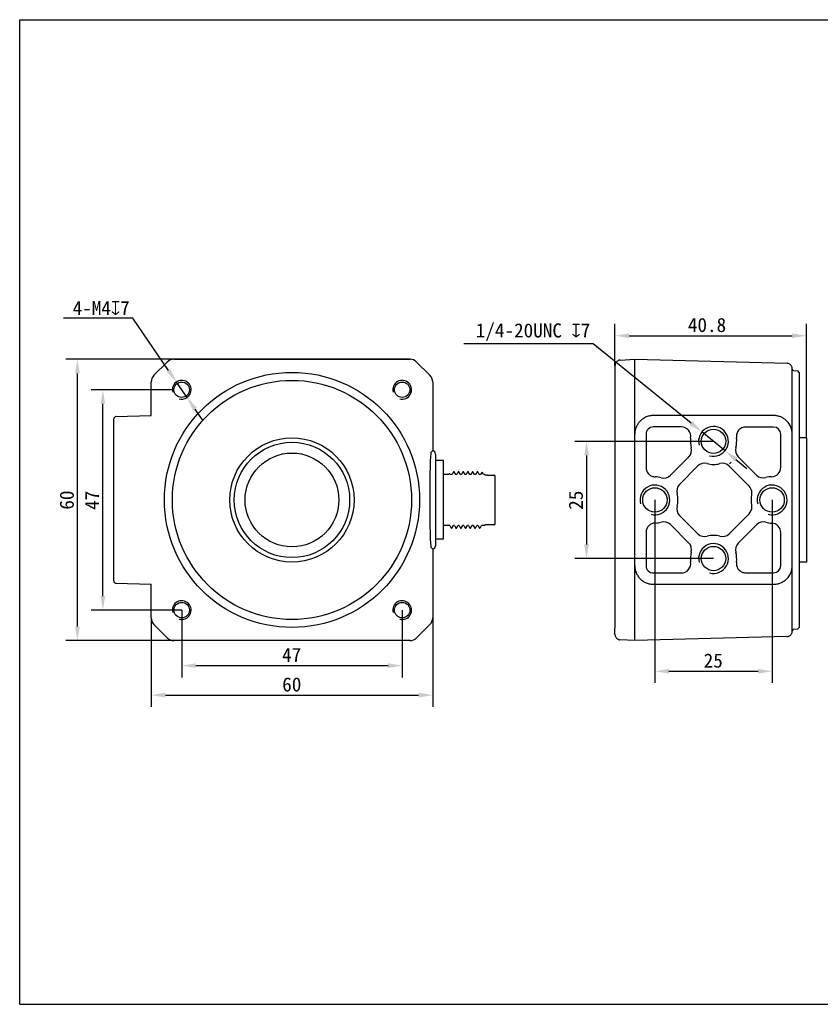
# Model space of a CAD drawing. Header units: millimetres. Extents: x 0 to 297, y 0 to 210.
# Tile 1 of 2: x 0 to 171, y 0 to 210. Entities that reach past the tile are written whole.
import ezdxf

# ---------------------------------------------------------------- set-up
doc = ezdxf.new("R2010")
doc.units = ezdxf.units.MM
doc.header["$LTSCALE"] = 16.335
doc.header["$PDMODE"] = 3
doc.header["$PDSIZE"] = 8
doc.layers.get('0').update_dxf_attribs({"linetype": 'CONTINUOUS'})
doc.layers.get('Defpoints').update_dxf_attribs({"linetype": 'CONTINUOUS'})
for name, color, linetype in [('191000074CONTINUOUS_LINE', 7, 'CONTINUOUS'), ('D-01-36-26-0070CONTINUOUS_LINE', 7, 'CONTINUOUS'), ('D-01-36-26-0071CONTINUOUS_LINE', 7, 'CONTINUOUS'), ('DIMENSION_OF_AGVCAMFORMAT', 7, 'CONTINUOUS'), ('M12A-12PMMS-SH8BCONTINUOUS_LINE', 7, 'CONTINUOUS')]:
    doc.layers.add(name, color=color, linetype=linetype)
doc.layers.add('DIMENSION_OF_AGVCAMDIMENSION', color=8, linetype='CONTINUOUS', lineweight=13)
doc.styles.get("Standard").update_dxf_attribs({"font": 'simfang.ttf'})
doc.dimstyles.new('DIMSTYLE_1', dxfattribs={"dimtxt": 3, "dimasz": 3, "dimexe": 2.5, "dimexo": 0, "dimgap": 0.75, "dimtad": 1, "dimdec": 3, "dimdsep": 46, "dimtxsty": 'STANDARD', "dimblk": '_FILLED', "dimblk1": '_FILLED', "dimblk2": '_FILLED', "dimcen": 0.09, "dimclrt": 3, "dimadec": 0, "dimazin": 0, "dimtp": 0.001, "dimtm": 0.001, "dimtfac": 1, "dimtdec": 3, "dimtofl": 0, "dimtmove": 0, "dimatfit": 3, "dimldrblk": '_FILLED', "dimfxl": 1, "dimtolj": 1, "dimarcsym": 0})
doc.dimstyles.new('DIMSTYLE_2', dxfattribs={"dimtxt": 3, "dimasz": 3, "dimexe": 2.5, "dimexo": 0, "dimtad": 1, "dimdec": 3, "dimdsep": 46, "dimtxsty": 'STANDARD', "dimblk": '_FILLED', "dimblk1": '_FILLED', "dimblk2": '_FILLED', "dimcen": 0.09, "dimclrt": 3, "dimadec": 0, "dimazin": 0, "dimtp": 0.001, "dimtm": 0.001, "dimtfac": 1, "dimtdec": 3, "dimtmove": 0, "dimatfit": 2, "dimldrblk": '_FILLED', "dimfxl": 1, "dimtolj": 1, "dimarcsym": 0})

# ---------------------------------------------------------------- blocks, each defined once
blk = doc.blocks.new('_FILLED')
at = {"color": 0, "linetype": 'ByBlock'}
blk.add_solid([(0, 0), (-1, 0.167), (-1, -0.167)], dxfattribs=at)
blk = doc.blocks.new('*D1')
at = {"layer": 'Defpoints', "color": 0, "transparency": 16777216}
for p in [(12.31, 137.57), (32.88, 137.57), (32.88, 77.57)]:
    blk.add_point(p, dxfattribs=at)
at = {"layer": 'DIMENSION_OF_AGVCAMDIMENSION', "color": 0, "lineweight": -2, "transparency": 16777216}
for p, q in [((32.88, 137.57), (9.81, 137.57)), ((12.31, 80.57), (12.31, 134.57)), ((32.88, 77.57), (9.81, 77.57))]:
    blk.add_line(p, q, dxfattribs=at)
at = {"layer": 'DIMENSION_OF_AGVCAMDIMENSION', "color": 0, "lineweight": -2, "transparency": 16777216, "xscale": 3, "yscale": 3, "zscale": 3}
for p, rotation in [((12.31, 137.57), 90), ((12.31, 77.57), 270)]:
    blk.add_blockref('_FILLED', p, dxfattribs=dict(at, rotation=rotation))
at = {"layer": 'DIMENSION_OF_AGVCAMDIMENSION', "color": 7, "transparency": 16777216, "insert": (8.53, 107.54), "char_height": 3, "attachment_point": 2, "rotation": 90}
blk.add_mtext('\\A1;60', dxfattribs=at)
blk = doc.blocks.new('*D2')
at = {"layer": 'Defpoints', "color": 0, "transparency": 16777216}
for p in [(28.05, 82.4), (88.05, 82.4), (88.05, 65.94)]:
    blk.add_point(p, dxfattribs=at)
at = {"layer": 'DIMENSION_OF_AGVCAMDIMENSION', "color": 0, "lineweight": -2, "transparency": 16777216}
for p, q in [((28.05, 82.4), (28.05, 63.44)), ((88.05, 82.4), (88.05, 63.44)), ((31.05, 65.94), (85.05, 65.94))]:
    blk.add_line(p, q, dxfattribs=at)
at = {"layer": 'DIMENSION_OF_AGVCAMDIMENSION', "color": 0, "lineweight": -2, "transparency": 16777216, "xscale": 3, "yscale": 3, "zscale": 3, "rotation": 180}
blk.add_blockref('_FILLED', (28.05, 65.94), dxfattribs=at)
at = {"layer": 'DIMENSION_OF_AGVCAMDIMENSION', "color": 0, "lineweight": -2, "transparency": 16777216, "xscale": 3, "yscale": 3, "zscale": 3}
blk.add_blockref('_FILLED', (88.05, 65.94), dxfattribs=at)
at = {"layer": 'DIMENSION_OF_AGVCAMDIMENSION', "color": 7, "transparency": 16777216, "insert": (58.01, 69.73), "char_height": 3, "attachment_point": 2}
blk.add_mtext('\\A1;60', dxfattribs=at)
blk = doc.blocks.new('*D3')
at = {"layer": 'Defpoints', "color": 0, "transparency": 16777216}
for p in [(33.42, 132.72), (35.68, 129.42)]:
    blk.add_point(p, dxfattribs=at)
at = {"layer": 'DIMENSION_OF_AGVCAMDIMENSION', "color": 0, "lineweight": -2, "transparency": 16777216}
for p, q in [((24.09, 146.35), (9.33, 146.35)), ((31.72, 135.2), (24.09, 146.35)), ((35.68, 129.42), (33.42, 132.72)), ((37.37, 126.95), (39.06, 124.47))]:
    blk.add_line(p, q, dxfattribs=at)
at = {"layer": 'DIMENSION_OF_AGVCAMDIMENSION', "color": 0, "lineweight": -2, "transparency": 16777216, "xscale": 3, "yscale": 3, "zscale": 3}
for p, rotation in [((33.42, 132.72), 304.3865188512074), ((35.68, 129.42), 124.3865188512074)]:
    blk.add_blockref('_FILLED', p, dxfattribs=dict(at, rotation=rotation))
at = {"layer": 'DIMENSION_OF_AGVCAMDIMENSION', "color": 7, "transparency": 16777216, "insert": (23.46, 150.01), "char_height": 3, "attachment_point": 3}
blk.add_mtext('\\A1;4-M4{\\Fgdt;x}7', dxfattribs=at)
blk = doc.blocks.new('*D5')
at = {"layer": 'Defpoints', "color": 0, "transparency": 16777216}
for p in [(17.73, 131.07), (32.9, 131.07), (34.55, 84.07)]:
    blk.add_point(p, dxfattribs=at)
at = {"layer": 'DIMENSION_OF_AGVCAMDIMENSION', "color": 0, "lineweight": -2, "transparency": 16777216}
for p, q in [((32.9, 131.07), (15.23, 131.07)), ((17.73, 87.07), (17.73, 128.07)), ((34.55, 84.07), (15.23, 84.07))]:
    blk.add_line(p, q, dxfattribs=at)
at = {"layer": 'DIMENSION_OF_AGVCAMDIMENSION', "color": 0, "lineweight": -2, "transparency": 16777216, "xscale": 3, "yscale": 3, "zscale": 3}
for p, rotation in [((17.73, 131.07), 90), ((17.73, 84.07), 270)]:
    blk.add_blockref('_FILLED', p, dxfattribs=dict(at, rotation=rotation))
at = {"layer": 'DIMENSION_OF_AGVCAMDIMENSION', "color": 7, "transparency": 16777216, "insert": (13.94, 107.49), "char_height": 3, "attachment_point": 2, "rotation": 90}
blk.add_mtext('\\A1;47', dxfattribs=at)
blk = doc.blocks.new('*D6')
at = {"layer": 'Defpoints', "color": 0, "transparency": 16777216}
for p in [(34.55, 84.07), (81.55, 84.07), (81.55, 72.23)]:
    blk.add_point(p, dxfattribs=at)
at = {"layer": 'DIMENSION_OF_AGVCAMDIMENSION', "color": 0, "lineweight": -2, "transparency": 16777216}
for p, q in [((34.55, 84.07), (34.55, 69.73)), ((81.55, 84.07), (81.55, 69.73)), ((37.55, 72.23), (78.55, 72.23))]:
    blk.add_line(p, q, dxfattribs=at)
at = {"layer": 'DIMENSION_OF_AGVCAMDIMENSION', "color": 0, "lineweight": -2, "transparency": 16777216, "xscale": 3, "yscale": 3, "zscale": 3, "rotation": 180}
blk.add_blockref('_FILLED', (34.55, 72.23), dxfattribs=at)
at = {"layer": 'DIMENSION_OF_AGVCAMDIMENSION', "color": 0, "lineweight": -2, "transparency": 16777216, "xscale": 3, "yscale": 3, "zscale": 3}
blk.add_blockref('_FILLED', (81.55, 72.23), dxfattribs=at)
at = {"layer": 'DIMENSION_OF_AGVCAMDIMENSION', "color": 7, "transparency": 16777216, "insert": (57.97, 76.01), "char_height": 3, "attachment_point": 2}
blk.add_mtext('\\A1;47', dxfattribs=at)
blk = doc.blocks.new('*D7')
at = {"layer": 'Defpoints', "color": 0, "transparency": 16777216}
for p in [(147.91, 120.07), (120.85, 95.07), (147.91, 95.07)]:
    blk.add_point(p, dxfattribs=at)
at = {"layer": 'DIMENSION_OF_AGVCAMDIMENSION', "color": 0, "lineweight": -2, "transparency": 16777216}
for p, q in [((147.91, 120.07), (118.35, 120.07)), ((120.85, 117.07), (120.85, 98.07)), ((147.91, 95.07), (118.35, 95.07))]:
    blk.add_line(p, q, dxfattribs=at)
at = {"layer": 'DIMENSION_OF_AGVCAMDIMENSION', "color": 0, "lineweight": -2, "transparency": 16777216, "xscale": 3, "yscale": 3, "zscale": 3}
for p, rotation in [((120.85, 120.07), 90), ((120.85, 95.07), 270)]:
    blk.add_blockref('_FILLED', p, dxfattribs=dict(at, rotation=rotation))
at = {"layer": 'DIMENSION_OF_AGVCAMDIMENSION', "color": 7, "transparency": 16777216, "insert": (117.06, 107.52), "char_height": 3, "attachment_point": 2, "rotation": 90}
blk.add_mtext('\\A1;25', dxfattribs=at)
blk = doc.blocks.new('*D8')
at = {"layer": 'Defpoints', "color": 0, "transparency": 16777216}
for p in [(135.41, 107.57), (160.41, 107.57), (160.41, 71.03)]:
    blk.add_point(p, dxfattribs=at)
at = {"layer": 'DIMENSION_OF_AGVCAMDIMENSION', "color": 0, "lineweight": -2, "transparency": 16777216}
for p, q in [((135.41, 107.57), (135.41, 68.53)), ((160.41, 107.57), (160.41, 68.53)), ((138.41, 71.03), (157.41, 71.03))]:
    blk.add_line(p, q, dxfattribs=at)
at = {"layer": 'DIMENSION_OF_AGVCAMDIMENSION', "color": 0, "lineweight": -2, "transparency": 16777216, "xscale": 3, "yscale": 3, "zscale": 3, "rotation": 180}
blk.add_blockref('_FILLED', (135.41, 71.03), dxfattribs=at)
at = {"layer": 'DIMENSION_OF_AGVCAMDIMENSION', "color": 0, "lineweight": -2, "transparency": 16777216, "xscale": 3, "yscale": 3, "zscale": 3}
blk.add_blockref('_FILLED', (160.41, 71.03), dxfattribs=at)
at = {"layer": 'DIMENSION_OF_AGVCAMDIMENSION', "color": 7, "transparency": 16777216, "insert": (147.86, 74.81), "char_height": 3, "attachment_point": 2}
blk.add_mtext('\\A1;25', dxfattribs=at)
blk = doc.blocks.new('*D9')
at = {"layer": 'Defpoints', "color": 0, "transparency": 16777216}
for p in [(145.45, 122.07), (150.38, 118.07)]:
    blk.add_point(p, dxfattribs=at)
at = {"layer": 'DIMENSION_OF_AGVCAMDIMENSION', "color": 0, "lineweight": -2, "transparency": 16777216}
for p, q in [((122.28, 140.86), (94.7, 140.86)), ((143.12, 123.96), (122.28, 140.86)), ((150.38, 118.07), (145.45, 122.07)), ((152.71, 116.18), (155.04, 114.29))]:
    blk.add_line(p, q, dxfattribs=at)
at = {"layer": 'DIMENSION_OF_AGVCAMDIMENSION', "color": 0, "lineweight": -2, "transparency": 16777216, "xscale": 3, "yscale": 3, "zscale": 3}
for p, rotation in [((145.45, 122.07), 320.9581729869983), ((150.38, 118.07), 140.9581729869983)]:
    blk.add_blockref('_FILLED', p, dxfattribs=dict(at, rotation=rotation))
at = {"layer": 'DIMENSION_OF_AGVCAMDIMENSION', "color": 7, "transparency": 16777216, "insert": (121.65, 145.23), "char_height": 3, "attachment_point": 3}
blk.add_mtext('\\A1;1/4-20UNC {\\Fgdt|c134;x}7', dxfattribs=at)
blk = doc.blocks.new('*D10')
at = {"layer": 'Defpoints', "color": 0, "transparency": 16777216}
for p in [(167.71, 142.6), (126.91, 136.21), (167.71, 120.82)]:
    blk.add_point(p, dxfattribs=at)
at = {"layer": 'DIMENSION_OF_AGVCAMDIMENSION', "color": 0, "lineweight": -2, "transparency": 16777216}
for p, q in [((126.91, 136.21), (126.91, 145.1)), ((167.71, 120.82), (167.71, 145.1)), ((129.91, 142.6), (164.71, 142.6))]:
    blk.add_line(p, q, dxfattribs=at)
at = {"layer": 'DIMENSION_OF_AGVCAMDIMENSION', "color": 0, "lineweight": -2, "transparency": 16777216, "xscale": 3, "yscale": 3, "zscale": 3, "rotation": 180}
blk.add_blockref('_FILLED', (126.91, 142.6), dxfattribs=at)
at = {"layer": 'DIMENSION_OF_AGVCAMDIMENSION', "color": 0, "lineweight": -2, "transparency": 16777216, "xscale": 3, "yscale": 3, "zscale": 3}
blk.add_blockref('_FILLED', (167.71, 142.6), dxfattribs=at)
at = {"layer": 'DIMENSION_OF_AGVCAMDIMENSION', "color": 7, "transparency": 16777216, "insert": (146.53, 144.87), "char_height": 3, "attachment_point": 5}
blk.add_mtext('\\A1;40.8', dxfattribs=at)

msp = doc.modelspace()

# ---------------------------------------------------------------- linework, layer by layer
msp.add_line((92.1333, 101.5738), (92.0866, 101.5735))
at = {"layer": '191000074CONTINUOUS_LINE', "color": 7}
for p, q in [((167.713, 120.8235), (166.213, 120.8235)), ((167.713, 120.8235), (167.713, 94.3235)), ((167.713, 94.3235), (166.213, 94.3235))]:
    msp.add_line(p, q, dxfattribs=at)
for radius in [25.5, 13.25, 12.3, 10]:
    msp.add_circle((58.0457, 107.5735), radius, dxfattribs=at)
at = {"layer": 'D-01-36-26-0070CONTINUOUS_LINE', "color": 7}
for p, q in [((28.6312, 134.1576), (31.4615, 136.988)), ((32.8754, 137.5735), (83.216, 137.5735)), ((84.6298, 136.988), (87.4602, 134.1576)), ((131.113, 77.5735), (131.113, 137.5735)), ((131.113, 137.5735), (163.6408, 136.7165)), ((163.7085, 136.7086), (163.6408, 136.7165)), ((164.6444, 135.9246), (164.6066, 136.017)), ((164.6778, 135.8131), (164.6444, 135.9246)), ((164.7002, 135.699), (164.678, 135.8118)), ((164.713, 121.5776), (164.7002, 135.699)), ((164.992, 135.1589), (165.9137, 135.0944)), ((166.213, 134.7735), (165.9137, 135.0944)), ((166.213, 134.7735), (166.213, 80.3735)), ((28.0457, 125.5703), (28.0457, 132.7438)), ((88.0457, 132.7438), (88.0457, 118.039)), ((20.0457, 90.3094), (20.0457, 124.8387)), ((20.5303, 125.3384), (28.0457, 125.5703)), ((20.5314, 125.3373), (20.5303, 125.3384)), ((160.713, 125.5735), (135.113, 125.5735)), ((141.0659, 123.1406), (135.113, 123.1487)), ((160.713, 123.1136), (154.782, 123.1217)), ((133.5355, 121.5735), (133.5355, 114.4923)), ((162.251, 114.5309), (162.251, 121.5735)), ((164.7074, 79.507), (164.713, 121.5735)), ((87.9457, 117.9462), (87.6695, 117.67)), ((88.6457, 117.3459), (88.6457, 97.801)), ((138.7274, 112.8219), (142.6585, 116.7606)), ((153.1836, 116.7648), (157.1059, 112.8502)), ((144.6009, 114.816), (140.6644, 110.8871)), ((155.5071, 110.5128), (151.2224, 114.8058)), ((140.6644, 104.2598), (144.6009, 100.331)), ((151.2224, 100.3412), (155.5071, 104.6342)), ((142.6585, 98.3863), (138.7274, 102.3251)), ((157.1059, 102.2968), (153.1836, 98.3821)), ((133.5355, 100.6547), (133.5355, 93.5735)), ((162.251, 93.5735), (162.251, 100.6161)), ((87.9457, 97.2008), (87.6695, 97.477)), ((88.0457, 97.108), (88.0457, 82.4032)), ((135.113, 91.9982), (141.0659, 92.0064)), ((154.782, 92.0252), (160.713, 92.0334)), ((20.5303, 89.8085), (20.5314, 89.8097)), ((20.5303, 89.8085), (28.0457, 89.5767)), ((28.0457, 82.4032), (28.0457, 89.5767)), ((135.113, 89.5735), (160.713, 89.5735)), ((31.4615, 78.159), (28.6312, 80.9894)), ((87.4602, 80.9894), (84.6298, 78.159)), ((164.992, 79.9881), (165.9137, 80.0526)), ((166.213, 80.3735), (165.9137, 80.0526)), ((163.5446, 78.4227), (131.113, 77.5735)), ((163.5597, 78.4232), (163.5444, 78.4227)), ((163.5597, 78.4232), (163.6811, 78.4342)), ((164.5571, 79.031), (164.6118, 79.14)), ((164.5908, 79.0947), (164.6176, 79.1535)), ((164.6865, 79.3717), (164.7059, 79.4921)), ((164.7074, 79.507), (164.7054, 79.4877)), ((83.216, 77.5735), (32.8754, 77.5735))]:
    msp.add_line(p, q, dxfattribs=at)
at = {"layer": 'D-01-36-26-0070CONTINUOUS_LINE', "color": 9}
msp.add_line((151.6949, 115.6363), (151.3418, 115.2833), dxfattribs=at)
at = {"layer": 'D-01-36-26-0070CONTINUOUS_LINE', "color": 7}
for points in [[(164.5963, 136.0399), (164.546, 136.1353), (164.482, 136.2325), (164.4089, 136.323), (164.3273, 136.4061), (164.2381, 136.4808), (164.1421, 136.5465), (164.0401, 136.6027), (163.9332, 136.6487), (163.8223, 136.6841), (163.7085, 136.7086)], [(164.6655, 135.8587), (164.6483, 135.9134), (164.624, 135.9782), (164.5908, 136.0522)], [(164.6865, 135.7751), (164.6836, 135.7884), (164.6766, 135.8179), (164.6655, 135.8587)], [(163.6811, 78.4342), (163.8008, 78.4574), (163.9176, 78.4926), (164.0301, 78.5395), (164.1373, 78.5976), (164.2381, 78.6662), (164.3314, 78.7447), (164.4162, 78.8323), (164.4917, 78.9281), (164.5571, 79.031)], [(164.6118, 79.14), (164.655, 79.254), (164.6865, 79.3717)]]:
    msp.add_lwpolyline(points, dxfattribs=at)
for centre, radius in [((58.0457, 107.5735), 27.2), ((34.5457, 131.0735), 1.65), ((81.5457, 131.0735), 1.65), ((147.913, 120.0735), 2.6), ((135.413, 107.5735), 2.6), ((160.413, 107.5735), 2.6), ((147.913, 95.0735), 2.6), ((34.5457, 84.0735), 1.65), ((81.5457, 84.0735), 1.65)]:
    msp.add_circle(centre, radius, dxfattribs=at)
for centre, radius, start, end in [((32.8752, 135.5742), 1.9993, 89.99513, 134.996741), ((83.2162, 135.5742), 1.9993, 45.003259, 90.00487), ((165.0244, 135.4821), 0.3248, 184.224935, 264.286541), ((30.045, 132.744), 1.9993, 135.003259, 180.00487), ((34.5457, 131.0735), 2, 255, 195), ((81.5457, 131.0735), 2, 255, 195), ((86.0464, 132.744), 1.9993, 359.99513, 44.996741), ((20.5457, 124.8387), 0.5, 91.766793, 180), ((160.713, 121.5735), 4, 0, 44.939495), ((141.0622, 121.1428), 1.9979, 351.084719, 89.89405), ((147.913, 120.0735), 3.175, 255, 195), ((147.9195, 120.0735), 4.9421, 171.157288, 195.887675), ((147.92, 120.0735), 4.9421, 344.132611, 8.73762), ((141.243, 118.173), 1.9996, 315.062455, 15.892747), ((154.592, 118.1768), 1.9943, 164.127998, 225.073509), ((146.0106, 113.4027), 1.9963, 74.007051, 134.927), ((149.8078, 113.3953), 1.9976, 44.916349, 105.771894), ((160.2527, 114.5291), 1.9982, 271.395464, 0.053011), ((135.4167, 107.5527), 4.946, 74.155902, 89.032714), ((137.3128, 114.2324), 1.9976, 254.144779, 315.083751), ((158.5156, 114.2636), 1.9963, 225.07295, 285.909775), ((160.4228, 107.5538), 4.9793, 91.397289, 105.849558), ((135.413, 107.5735), 3.175, 255, 195), ((142.0727, 109.4752), 1.9943, 134.926446, 195.955567), ((154.0862, 109.0952), 2.0071, 358.089477, 44.932648), ((160.413, 107.5735), 3.175, 255, 195), ((160.413, 107.5735), 4.5, 166.394946, 193.604276), ((154.0898, 109.0941), 2.0034, 346.480702, 350.380107), ((154.0808, 109.0957), 2.0126, 350.378467, 358.08046), ((142.0727, 105.6718), 1.9943, 164.044444, 225.073566), ((154.0862, 106.0518), 2.0071, 315.067385, 1.903923), ((154.0898, 106.0529), 2.0034, 9.629929, 13.519347), ((154.0809, 106.0513), 2.0125, 1.912733, 9.631534), ((137.3128, 100.9146), 1.9976, 44.916245, 105.855222), ((135.4167, 107.5943), 4.946, 270.967286, 285.844098), ((158.5156, 100.8834), 1.9963, 74.090227, 134.927046), ((160.4228, 107.5932), 4.9793, 254.150442, 268.602711), ((160.2527, 100.6179), 1.9982, 359.946984, 88.60454), ((146.0106, 101.7443), 1.9963, 225.072999, 285.992948), ((149.8078, 101.7517), 1.9976, 254.228184, 315.083582), ((141.243, 96.974), 1.9996, 344.10724, 44.937529), ((147.913, 95.0735), 3.175, 255, 195), ((154.592, 96.9701), 1.9943, 134.926496, 195.872021), ((147.9195, 95.0735), 4.9421, 164.112325, 188.842712), ((147.92, 95.0735), 4.9421, 351.26238, 15.867389), ((141.0622, 94.0041), 1.9979, 270.105952, 8.915219), ((160.713, 93.5735), 4, 315.060505, 360), ((20.5457, 90.3094), 0.5, 180, 268.368103), ((34.5457, 84.0735), 2, 255, 195), ((81.5457, 84.0735), 2, 255, 195), ((30.045, 82.403), 1.9993, 179.99513, 224.996741), ((86.0464, 82.403), 1.9993, 315.003259, 0.00487), ((165.0178, 79.6786), 0.3106, 94.766963, 178.110775), ((32.8752, 79.5728), 1.9993, 225.003259, 270.00487), ((83.2162, 79.5728), 1.9993, 269.99513, 314.996741), ((163.513, 79.6223), 1.2, 271.499999, 274.004728)]:
    msp.add_arc(centre, radius, start, end, dxfattribs=at)
for centre, major_axis, ratio, start_param, end_param in [((135.1108, 121.5735), (1.5753, 0), 0.99999906, 1.56942398, 3.14159265), ((160.7108, 121.5735), (1.5401, 0), 0.99999906, 0, 1.56942398), ((87.6765, 107.5735), (0, 10.1), 0.02618592, 0.02617994, 3.11541271), ((87.9457, 117.2459), (0.5954, 0.9636), 0.38202454, 0.87366873, 1.0170163), ((87.9457, 117.3459), (0, 0.7002), 0.99965733, -1.57079633, -0.14334757), ((147.9197, 120.0735), (4.9423, 0), 0.99999906, -1.849379, -1.29516787), ((135.4197, 107.5735), (4.9252, 0), 0.99999906, -0.27838529, 0.27838529), ((147.9197, 95.0735), (4.9423, 0), 0.99999906, 1.29516787, 1.849379), ((87.9457, 97.901), (-0.5954, 0.9636), 0.38202454, -4.15860895, -4.01526138), ((87.9457, 97.801), (0, 0.7002), 0.99965733, -2.99824508, -1.57079633), ((135.1108, 93.5735), (1.5753, 0), 0.99999906, -3.14159265, -1.56942398), ((160.7108, 93.5735), (1.5401, 0), 0.99999906, -1.56942398, 0)]:
    msp.add_ellipse(centre, major_axis=major_axis, ratio=ratio, start_param=start_param, end_param=end_param, dxfattribs=at)
for points, knots in [([(135.113, 125.5735), (134.8548, 125.5728), (134.3346, 125.5234), (133.5814, 125.2963), (132.8812, 124.9248), (132.2659, 124.4201), (131.7614, 123.8047), (131.39, 123.1047), (131.1631, 122.3517), (131.1137, 121.8316), (131.113, 121.5735)], [0, 0, 0, 0, 0.12347589, 0.24809782, 0.37388959, 0.50005135, 0.62620485, 0.75197289, 0.87656161, 1, 1, 1, 1]), ([(163.5444, 124.3989), (163.3586, 124.5844), (162.95, 124.9212), (162.2507, 125.2941), (161.4951, 125.5227), (160.9723, 125.5729), (160.713, 125.5735)], [0, 0, 0, 0, 0.25069872, 0.50203443, 0.75224148, 1, 1, 1, 1]), ([(154.782, 123.1217), (154.6389, 123.1219), (154.3515, 123.0915), (153.9408, 122.9553), (153.5685, 122.7343), (153.2522, 122.4387), (153.0067, 122.0821), (152.8434, 121.681), (152.7699, 121.2545), (152.783, 120.9658), (152.8047, 120.8242)], [0, 0, 0, 0, 0.1249641, 0.24997983, 0.37496937, 0.49996688, 0.62497036, 0.74997707, 0.87500434, 1, 1, 1, 1]), ([(133.5355, 114.4923), (133.5355, 114.2353), (133.6371, 113.7158), (134.073, 113.0569), (134.7256, 112.6117), (135.2432, 112.5022), (135.5001, 112.498)], [0, 0, 0, 0, 0.2500402, 0.50004191, 0.75002355, 1, 1, 1, 1]), ([(135.5001, 102.649), (135.2432, 102.6448), (134.7256, 102.5352), (134.073, 102.0901), (133.6371, 101.4312), (133.5355, 100.9117), (133.5355, 100.6547)], [0, 0, 0, 0, 0.24997691, 0.4999592, 0.74995999, 1, 1, 1, 1]), ([(131.113, 93.5735), (131.1137, 93.3154), (131.1631, 92.7953), (131.39, 92.0423), (131.7614, 91.3422), (132.2659, 90.7269), (132.8812, 90.2222), (133.5814, 89.8507), (134.3346, 89.6236), (134.8548, 89.5742), (135.113, 89.5735)], [0, 0, 0, 0, 0.12343839, 0.24802711, 0.37379515, 0.49994865, 0.62611041, 0.75190218, 0.87652411, 1, 1, 1, 1]), ([(152.8047, 94.3228), (152.783, 94.1812), (152.7699, 93.8925), (152.8434, 93.4659), (153.0068, 93.0648), (153.2523, 92.7082), (153.5686, 92.4127), (153.9409, 92.1917), (154.3516, 92.0555), (154.6389, 92.025), (154.782, 92.0252)], [0, 0, 0, 0, 0.12499808, 0.25004573, 0.37506277, 0.50006618, 0.62505563, 0.75003744, 0.87504176, 1, 1, 1, 1]), ([(160.713, 89.5735), (160.9723, 89.574), (161.4951, 89.6242), (162.2507, 89.8529), (162.95, 90.2258), (163.3586, 90.5626), (163.5444, 90.7481)], [0, 0, 0, 0, 0.24775852, 0.49796557, 0.74930128, 1, 1, 1, 1])]:
    msp.add_open_spline(points, degree=3, knots=knots, dxfattribs=at)
at = {"layer": 'D-01-36-26-0071CONTINUOUS_LINE', "color": 7}
for p, q in [((83.2123, 137.5735), (32.8791, 137.5735)), ((127.4143, 137.1902), (127.3198, 137.1151)), ((127.5158, 137.2555), (127.4143, 137.1902)), ((128.0502, 137.413), (127.9707, 137.4062)), ((128.0503, 137.413), (131.113, 137.5735)), ((131.113, 77.5735), (131.113, 137.5735)), ((126.9129, 136.2143), (126.913, 80.2681)), ((126.9261, 136.3917), (126.9216, 136.3585)), ((28.0457, 125.5703), (28.0457, 132.7401)), ((88.0457, 132.7401), (88.0457, 118.039)), ((88.0457, 97.108), (88.0457, 82.4069)), ((28.0457, 82.4069), (28.0457, 89.5767)), ((126.9141, 78.8806), (126.913, 80.2266)), ((127.0287, 78.4182), (127.03, 78.4154)), ((131.113, 77.5735), (127.9704, 77.7409)), ((83.2123, 77.5735), (32.8791, 77.5735))]:
    msp.add_line(p, q, dxfattribs=at)
for points in [[(127.0363, 136.7445), (127.0195, 136.709), (127.0041, 136.6734), (126.99, 136.6377), (126.9772, 136.6019), (126.9656, 136.5663), (126.9553, 136.5308), (126.9463, 136.4955), (126.9384, 136.4606), (126.9317, 136.426), (126.9261, 136.3917)], [(127.1405, 136.9177), (127.1169, 136.8839), (127.0947, 136.8495), (127.0738, 136.8148), (127.0544, 136.7798), (127.0363, 136.7445)], [(127.3455, 137.1371), (127.312, 137.1082), (127.2799, 137.0783), (127.2492, 137.0476), (127.2199, 137.0161), (127.192, 136.9839), (127.1655, 136.9511), (127.1405, 136.9177)], [(127.9707, 137.4062), (127.852, 137.3859), (127.7358, 137.3538), (127.6233, 137.3102), (127.5158, 137.2555)], [(126.9132, 136.2405), (126.9129, 136.2188), (126.9129, 136.2143)], [(126.9156, 136.294), (126.914, 136.2655), (126.9132, 136.2405)], [(126.9216, 136.3585), (126.9181, 136.3257), (126.9156, 136.294)], [(126.9141, 78.8806), (126.9141, 78.8804), (126.9254, 78.7602), (126.9487, 78.6418), (126.9837, 78.5263), (127.0302, 78.415), (127.0877, 78.3088), (127.1555, 78.209), (127.233, 78.1165), (127.3194, 78.0322), (127.4138, 77.9571), (127.5153, 77.8918), (127.6228, 77.837), (127.7352, 77.7934), (127.8515, 77.7612), (127.9704, 77.7409)]]:
    msp.add_lwpolyline(points, dxfattribs=at)
at = {"layer": 'DIMENSION_OF_AGVCAMFORMAT', "color": 7}
for p, q in [((0, 0), (0, 210)), ((0, 210), (297, 210)), ((0, 0), (297, 0))]:
    msp.add_line(p, q, dxfattribs=at)
at = {"layer": 'M12A-12PMMS-SH8BCONTINUOUS_LINE', "color": 7}
for p, q in [((90.3457, 115.9735), (88.6457, 115.9735)), ((90.3457, 99.1736), (90.3457, 115.9734)), ((92.5008, 113.567), (92.1916, 113.032)), ((92.5082, 113.5733), (92.5009, 113.567)), ((92.6331, 113.5733), (92.5081, 113.5733)), ((92.9497, 113.032), (92.6405, 113.567)), ((93.5009, 113.567), (93.1916, 113.032)), ((93.6332, 113.5734), (93.5082, 113.5734)), ((93.9498, 113.032), (93.6405, 113.567)), ((94.5009, 113.5671), (94.1915, 113.032)), ((94.5082, 113.5734), (94.5009, 113.5671)), ((94.6331, 113.5734), (94.5081, 113.5734)), ((94.9497, 113.032), (94.6404, 113.5671)), ((95.5009, 113.5672), (95.1915, 113.032)), ((95.5082, 113.5735), (95.501, 113.5672)), ((95.6332, 113.5735), (95.5082, 113.5735)), ((95.9498, 113.032), (95.6404, 113.5672)), ((96.5008, 113.5669), (96.1916, 113.032)), ((96.5082, 113.5733), (96.5009, 113.5669)), ((96.6332, 113.5733), (96.5082, 113.5733)), ((96.6405, 113.5669), (96.6332, 113.5732)), ((96.9497, 113.032), (96.6405, 113.5669)), ((97.5009, 113.5672), (97.1916, 113.032)), ((97.6332, 113.5735), (97.5082, 113.5735)), ((97.6404, 113.5673), (97.6332, 113.5735)), ((97.9498, 113.032), (97.6405, 113.5672)), ((98.4933, 113.4231), (98.2664, 113.032)), ((98.6257, 113.4295), (98.5007, 113.4295)), ((98.6257, 113.4295), (98.6332, 113.423)), ((98.8589, 113.032), (98.6332, 113.423)), ((91.4324, 113.032), (90.3457, 113.032)), ((91.4324, 113.032), (91.5082, 113.1632)), ((91.641, 113.17), (91.516, 113.17)), ((91.641, 113.17), (91.6487, 113.1633)), ((91.7249, 113.032), (91.6487, 113.1633)), ((92.1916, 113.032), (91.7249, 113.032)), ((93.1916, 113.032), (92.9497, 113.032)), ((94.1915, 113.032), (93.9498, 113.032)), ((95.1915, 113.032), (94.9497, 113.032)), ((96.1916, 113.032), (95.9498, 113.032)), ((97.1916, 113.032), (96.9497, 113.032)), ((98.2664, 113.032), (97.9498, 113.032)), ((99.0957, 113.032), (98.8589, 113.032)), ((99.2542, 112.8735), (99.0957, 113.032)), ((99.7457, 112.8735), (99.2542, 112.8735)), ((99.7457, 112.8735), (101.1457, 112.8735)), ((101.3457, 102.4735), (101.3457, 112.6735)), ((91.6915, 102.115), (90.3457, 102.115)), ((91.6915, 102.115), (92.0009, 101.5798)), ((92.0082, 101.5735), (92.0009, 101.5798)), ((92.0082, 101.5735), (92.0866, 101.5735)), ((92.1404, 101.5798), (92.4498, 102.115)), ((92.6916, 102.115), (92.4498, 102.115)), ((92.6916, 102.115), (93.0008, 101.5801)), ((93.0082, 101.5737), (93.1332, 101.5737)), ((93.1405, 101.5801), (93.4497, 102.115)), ((93.6916, 102.115), (93.4497, 102.115)), ((93.6916, 102.115), (94.0009, 101.5798)), ((94.0083, 101.5735), (94.001, 101.5798)), ((94.0082, 101.5735), (94.1332, 101.5735)), ((94.1405, 101.5798), (94.4498, 102.115)), ((94.6916, 102.115), (94.4498, 102.115)), ((94.6916, 102.115), (95.0008, 101.58)), ((95.0082, 101.5737), (95.1332, 101.5737)), ((95.1405, 101.58), (95.4497, 102.115)), ((95.6916, 102.115), (95.4497, 102.115)), ((95.6916, 102.115), (96.0008, 101.58)), ((96.0082, 101.5736), (96.0009, 101.58)), ((96.0081, 101.5736), (96.1331, 101.5736)), ((96.1405, 101.58), (96.4497, 102.115)), ((96.6916, 102.115), (96.4497, 102.115)), ((96.6916, 102.115), (97.0009, 101.58)), ((97.0082, 101.5736), (97.1332, 101.5736)), ((97.1405, 101.58), (97.4498, 102.115)), ((97.6915, 102.115), (97.4498, 102.115)), ((97.6915, 102.115), (98.0009, 101.5798)), ((98.0082, 101.5735), (98.0009, 101.5798)), ((98.0081, 101.5735), (98.1331, 101.5735)), ((98.1404, 101.5799), (98.4498, 102.115)), ((99.0957, 102.115), (98.4498, 102.115)), ((99.2542, 102.2735), (99.0957, 102.115)), ((99.7457, 102.2735), (99.2542, 102.2735)), ((101.1457, 102.2735), (99.7457, 102.2735)), ((90.3457, 99.1735), (88.6457, 99.1735))]:
    msp.add_line(p, q, dxfattribs=at)
for centre, start, end in [((101.1457, 112.6735), 0, 90), ((101.1457, 102.4735), 270, 360)]:
    msp.add_arc(centre, 0.2, start, end, dxfattribs=at)
for points, knots in [([(92.6404, 113.5671), (92.6399, 113.568), (92.6382, 113.5707), (92.6353, 113.5734), (92.6331, 113.5734)], [0, 0, 0, 0, 0.3373221, 1, 1, 1, 1]), ([(93.5083, 113.5733), (93.5077, 113.5733), (93.5043, 113.5725), (93.5023, 113.5693), (93.501, 113.567)], [0, 0, 0, 0, 0.18841853, 1, 1, 1, 1]), ([(93.6405, 113.567), (93.64, 113.568), (93.6383, 113.5707), (93.6354, 113.5734), (93.6332, 113.5734)], [0, 0, 0, 0, 0.33644231, 1, 1, 1, 1]), ([(94.6407, 113.5667), (94.6401, 113.5677), (94.6384, 113.5703), (94.6356, 113.5729), (94.6334, 113.5729)], [0, 0, 0, 0, 0.33591049, 1, 1, 1, 1]), ([(95.6405, 113.5671), (95.6399, 113.568), (95.6383, 113.5707), (95.6354, 113.5733), (95.6333, 113.5733)], [0, 0, 0, 0, 0.33659886, 1, 1, 1, 1]), ([(97.5083, 113.5734), (97.5076, 113.5735), (97.5043, 113.5727), (97.5023, 113.5695), (97.501, 113.5672)], [0, 0, 0, 0, 0.18841876, 1, 1, 1, 1]), ([(98.5007, 113.4295), (98.5001, 113.4295), (98.4967, 113.4287), (98.4947, 113.4255), (98.4933, 113.4231)], [0, 0, 0, 0, 0.1885692, 1, 1, 1, 1]), ([(91.516, 113.17), (91.5153, 113.17), (91.5118, 113.1691), (91.5096, 113.1657), (91.5082, 113.1632)], [0, 0, 0, 0, 0.18774959, 1, 1, 1, 1]), ([(92.1405, 101.58), (92.14, 101.579), (92.1383, 101.5764), (92.1354, 101.5737), (92.1333, 101.5738)], [0, 0, 0, 0, 0.33701205, 1, 1, 1, 1]), ([(93.0082, 101.5736), (93.0076, 101.5736), (93.0043, 101.5745), (93.0022, 101.5777), (93.0009, 101.58)], [0, 0, 0, 0, 0.18780822, 1, 1, 1, 1]), ([(93.1405, 101.5801), (93.14, 101.5791), (93.1383, 101.5765), (93.1354, 101.5738), (93.1333, 101.5739)], [0, 0, 0, 0, 0.33845635, 1, 1, 1, 1]), ([(94.1405, 101.5798), (94.1399, 101.5789), (94.1382, 101.5762), (94.1354, 101.5735), (94.1332, 101.5735)], [0, 0, 0, 0, 0.33599581, 1, 1, 1, 1]), ([(95.0082, 101.5736), (95.0076, 101.5736), (95.0042, 101.5745), (95.0022, 101.5777), (95.0009, 101.5801)], [0, 0, 0, 0, 0.18703912, 1, 1, 1, 1]), ([(95.1404, 101.5799), (95.1399, 101.5789), (95.1382, 101.5763), (95.1353, 101.5736), (95.1331, 101.5736)], [0, 0, 0, 0, 0.33791012, 1, 1, 1, 1]), ([(96.1404, 101.5799), (96.1399, 101.579), (96.1382, 101.5763), (96.1353, 101.5736), (96.1331, 101.5736)], [0, 0, 0, 0, 0.33679918, 1, 1, 1, 1]), ([(97.0083, 101.5737), (97.0077, 101.5737), (97.0043, 101.5745), (97.0023, 101.5776), (97.0009, 101.58)], [0, 0, 0, 0, 0.18827348, 1, 1, 1, 1]), ([(97.1407, 101.5802), (97.1402, 101.5793), (97.1385, 101.5766), (97.1356, 101.5739), (97.1334, 101.5739)], [0, 0, 0, 0, 0.3354425, 1, 1, 1, 1]), ([(98.1405, 101.58), (98.14, 101.579), (98.1383, 101.5764), (98.1354, 101.5737), (98.1332, 101.5737)], [0, 0, 0, 0, 0.33680386, 1, 1, 1, 1])]:
    msp.add_open_spline(points, degree=3, knots=knots, dxfattribs=at)

# ---------------------------------------------------------------- dimensions: what is measured, and where the dimension line sits
at = {"layer": 'DIMENSION_OF_AGVCAMDIMENSION', "color": 9}
for p1, p2, text, picture, middle in [((35.6752, 129.423), (33.4161, 132.724), '4-M<>{\\Fgdt;x}7', '*D3', (16.3992, 146.3515)), ((150.3789, 118.0736), (145.447, 122.0734), '1/4-20UNC {\\Fgdt|c134;x}7', '*D9', (108.1742, 140.8646))]:
    dim = msp.add_diameter_dim_2p(p1=p1, p2=p2, text=text, dimstyle='DIMSTYLE_2', override={"dimtih": 1, "dimtoh": 1, "dimpost": '<>', "dimclrt": 7}, dxfattribs=at)
    dim.commit()
    dim.dimension.update_dxf_attribs({"geometry": picture, "text_midpoint": middle, "dimtype": 163})
for base, p1, p2, picture, middle in [((167.713, 142.5969), (126.9129, 136.2143), (167.713, 120.8235), '*D10', (146.5293, 142.5969)), ((160.413, 71.0297), (135.413, 107.5735), (160.413, 107.5735), '*D8', (147.8573, 71.0297)), ((81.5457, 72.2286), (34.5457, 84.0735), (81.5457, 84.0735), '*D6', (57.9666, 72.2286)), ((88.0457, 65.9428), (28.0457, 82.4032), (88.0457, 82.4032), '*D2', (58.0135, 65.9428))]:
    dim = msp.add_linear_dim(base=base, p1=p1, p2=p2, dimstyle='DIMSTYLE_1', override={"dimclrt": 7}, dxfattribs=at)
    dim.commit()
    dim.dimension.update_dxf_attribs({"geometry": picture, "text_midpoint": middle, "dimtype": 160})
for base, p1, p2, angle, picture, middle in [((12.314, 137.5735), (32.8754, 77.5735), (32.8754, 137.5735), 90, '*D1', (12.314, 107.5413)), ((17.7256, 131.0735), (34.5457, 84.0735), (32.8957, 131.0735), 90, '*D5', (17.7256, 107.4944)), ((120.845, 95.0735), (147.913, 120.0735), (147.913, 95.0735), 270, '*D7', (120.845, 107.5178))]:
    dim = msp.add_linear_dim(base=base, p1=p1, p2=p2, angle=angle, dimstyle='DIMSTYLE_1', override={"dimclrt": 7}, dxfattribs=at)
    dim.commit()
    dim.dimension.update_dxf_attribs({"geometry": picture, "text_midpoint": middle, "dimtype": 160})

doc.saveas('drawing.dxf')
